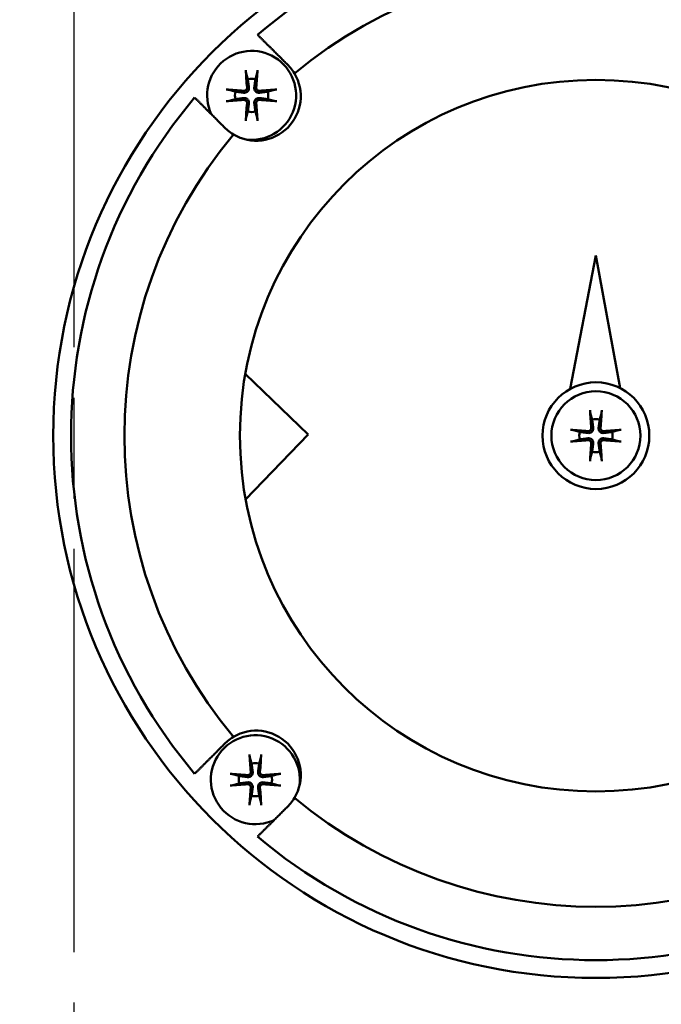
# Model space of a CAD drawing. Header units: millimetres. Extents: x 0 to 1680, y 0 to 1188.
# Tile 7 of 27: x 524 to 560, y 760 to 816. Entities that reach past the tile are written whole.
import ezdxf

# ---------------------------------------------------------------- set-up
doc = ezdxf.new("R2010")
doc.units = ezdxf.units.MM
doc.header["$LTSCALE"] = 4
doc.linetypes.add('CHAIN', pattern=[0.7087, 0.4724, -0.0591, 0.1181, -0.0591])
for name, color, linetype, lineweight in [('Видимый контур (ГОСТ)', 7, 'Continuous', 50), ('Осевая линия (ГОСТ)', 7, 'Continuous', 25), ('Размер (ГОСТ)', 7, 'Continuous', 25)]:
    doc.layers.add(name, color=color, linetype=linetype, lineweight=lineweight)
doc.styles.add('Обычный текст (ГОСТ)', font='GOST Common Italic.ttf')
doc.dimstyles.new('Обычный (ГОСТ)', dxfattribs={"dimscale": 4, "dimtxt": 3.5, "dimasz": 3.5, "dimexe": 1, "dimexo": 0, "dimgap": 0.5, "dimtad": 1, "dimtxsty": 'Обычный текст (ГОСТ)', "dimblk": 'Filled-1', "dimcen": 0.09, "dimdle": 15, "dimclrd": 256, "dimclre": 256, "dimclrt": 256, "dimazin": 2, "dimtfac": 0.714286, "dimtdec": 3, "dimtmove": 0, "dimatfit": 3, "dimfxl": 1, "dimtolj": 1, "dimlwd": 25, "dimlwe": 25, "dimarcsym": 0})

# ---------------------------------------------------------------- blocks, each defined once
blk = doc.blocks.new('Filled-1')
at = {"color": 0}
for p, q in [((0, 0), (-1, 0.1429)), ((-1, 0.1429), (-1, -0.1429)), ((-1, 0), (0, 0)), ((-1, -0.1429), (0, 0))]:
    blk.add_line(p, q, dxfattribs=at)
at = {"color": 0, "flags": 128}
blk.add_lwpolyline([(-1, -0.1429), (0, 0), (-1, 0.1429), (-1, -0.1429)], dxfattribs=at)
at = {"color": 0}
blk.add_solid([(-1, -0.1429), (0, 0), (-1, 0.1429), (-1, -0.1429)], dxfattribs=at)
blk = doc.blocks.new('*D9')
at = {"layer": 'Defpoints', "color": 0, "linetype": 'Continuous', "transparency": 16777216}
for p in [(847.29, 1034.216), (847.29, 800.597), (367.29, 773.243)]:
    blk.add_point(p, dxfattribs=at)
at = {"layer": 'Размер (ГОСТ)', "linetype": 'Continuous', "lineweight": 25, "transparency": 16777216}
for p, q in [((367.29, 773.243), (367.29, 1038.216)), ((847.29, 800.597), (847.29, 1038.216)), ((381.29, 1034.216), (833.29, 1034.216))]:
    blk.add_line(p, q, dxfattribs=at)
at = {"layer": 'Размер (ГОСТ)', "linetype": 'Continuous', "lineweight": 25, "transparency": 16777216, "xscale": 14, "yscale": 14, "zscale": 14, "rotation": 180}
blk.add_blockref('Filled-1', (367.29, 1034.216), dxfattribs=at)
at = {"layer": 'Размер (ГОСТ)', "linetype": 'Continuous', "lineweight": 25, "transparency": 16777216, "xscale": 14, "yscale": 14, "zscale": 14}
blk.add_blockref('Filled-1', (847.29, 1034.216), dxfattribs=at)
at = {"layer": 'Размер (ГОСТ)', "linetype": 'Continuous', "lineweight": 25, "transparency": 16777216, "insert": (595.578, 1050.216), "char_height": 14, "attachment_point": 1, "style": 'Обычный текст (ГОСТ)'}
blk.add_mtext('\\A1;480', dxfattribs=at)
blk = doc.blocks.new('*D10')
at = {"layer": 'Defpoints', "color": 0, "linetype": 'Continuous', "transparency": 16777216}
for p in [(847.29, 974.597), (527.29, 914.597), (847.29, 800.597)]:
    blk.add_point(p, dxfattribs=at)
at = {"layer": 'Размер (ГОСТ)', "linetype": 'Continuous', "lineweight": 25, "transparency": 16777216}
for p, q in [((527.29, 914.597), (527.29, 978.597)), ((847.29, 800.597), (847.29, 978.597)), ((541.29, 974.597), (833.29, 974.597))]:
    blk.add_line(p, q, dxfattribs=at)
at = {"layer": 'Размер (ГОСТ)', "linetype": 'Continuous', "lineweight": 25, "transparency": 16777216, "xscale": 14, "yscale": 14, "zscale": 14, "rotation": 180}
blk.add_blockref('Filled-1', (527.29, 974.597), dxfattribs=at)
at = {"layer": 'Размер (ГОСТ)', "linetype": 'Continuous', "lineweight": 25, "transparency": 16777216, "xscale": 14, "yscale": 14, "zscale": 14}
blk.add_blockref('Filled-1', (847.29, 974.597), dxfattribs=at)
at = {"layer": 'Размер (ГОСТ)', "linetype": 'Continuous', "lineweight": 25, "transparency": 16777216, "insert": (672.42, 990.597), "char_height": 14, "attachment_point": 1, "style": 'Обычный текст (ГОСТ)'}
blk.add_mtext('\\A1;320', dxfattribs=at)

msp = doc.modelspace()

# ---------------------------------------------------------------- linework, layer by layer
at = {"layer": 'Видимый контур (ГОСТ)'}
for p, q in [((556.604, 802.253), (555.161, 794.761)), ((557.967, 794.804), (556.604, 802.253)), ((540.447, 792.189), (536.909, 795.609)), ((536.928, 788.548), (540.447, 792.189))]:
    msp.add_line(p, q, dxfattribs=at)
for centre, radius in [((527.29, 770.147), 70), ((556.604, 792.131), 30.484), ((556.604, 792.131), 20), ((556.604, 792.131), 3), ((556.604, 792.131), 2.5)]:
    msp.add_circle(centre, radius, dxfattribs=at)
for centre, radius, start, end in [((556.604, 792.131), 29.484, 49.8598, 130.1402), ((556.604, 792.131), 26.484, 50.2518, 129.7482), ((537.264, 811.26), 2.5, 262.3263, 204.9782), ((537.524, 811.211), 2.5, 239.1506, 30.8494), ((537.264, 811.26), 0.935, 76.768, 103.232), ((537.264, 811.26), 0.935, 166.768, 193.232), ((537.264, 811.26), 0.935, 346.768, 13.232), ((556.604, 792.131), 29.484, 139.8598, 220.1402), ((537.264, 811.26), 0.935, 256.768, 283.232), ((556.604, 792.131), 26.484, 140.2518, 219.7482), ((556.604, 792.131), 0.935, 76.768, 103.232), ((556.604, 792.131), 0.935, 166.768, 193.232), ((556.604, 792.131), 0.935, 346.768, 13.232), ((556.604, 792.131), 0.935, 256.768, 283.232), ((537.524, 773.051), 2.5, 329.1506, 120.8494), ((537.475, 772.791), 2.5, 352.3263, 294.9782), ((537.475, 772.791), 0.935, 76.768, 103.232), ((537.475, 772.791), 0.935, 166.768, 193.232), ((537.475, 772.791), 0.935, 346.768, 13.232), ((537.475, 772.791), 0.935, 256.768, 283.232), ((556.604, 792.131), 26.484, 230.2518, 309.7482), ((556.604, 792.131), 29.484, 229.8598, 310.1402)]:
    msp.add_arc(centre, radius, start, end, dxfattribs=at)
for centre, major_axis, start_param, end_param in [((537.425, 811.275), (0.398, -4.369), 4.375857, 4.608059), ((537.103, 811.275), (0.398, 4.369), 4.816719, 5.048921), ((537.25, 811.099), (-4.369, 0.398), 4.816719, 5.048921), ((537.279, 811.099), (-4.369, -0.398), 4.375857, 4.608059), ((537.25, 811.422), (4.369, 0.398), 4.375857, 4.608059), ((537.279, 811.422), (4.369, -0.398), 4.816719, 5.048921), ((537.425, 811.246), (-0.398, -4.369), 4.816719, 5.048921), ((537.103, 811.246), (-0.398, 4.369), 4.375857, 4.608059), ((556.765, 792.146), (0.398, -4.369), 4.375857, 4.608059), ((556.443, 792.146), (0.398, 4.369), 4.816719, 5.048921), ((556.59, 791.97), (-4.369, 0.398), 4.816719, 5.048921), ((556.619, 791.97), (-4.369, -0.398), 4.375857, 4.608059), ((556.59, 792.292), (4.369, 0.398), 4.375857, 4.608059), ((556.765, 792.116), (-0.398, -4.369), 4.816719, 5.048921), ((556.443, 792.116), (-0.398, 4.369), 4.375857, 4.608059), ((556.619, 792.292), (4.369, -0.398), 4.816719, 5.048921), ((537.636, 772.806), (0.398, -4.369), 4.375857, 4.608059), ((537.314, 772.806), (0.398, 4.369), 4.816719, 5.048921), ((537.46, 772.63), (-4.369, 0.398), 4.816719, 5.048921), ((537.489, 772.63), (-4.369, -0.398), 4.375857, 4.608059), ((537.46, 772.952), (4.369, 0.398), 4.375857, 4.608059), ((537.636, 772.776), (-0.398, -4.369), 4.816719, 5.048921), ((537.314, 772.776), (-0.398, 4.369), 4.375857, 4.608059), ((537.489, 772.952), (4.369, -0.398), 4.816719, 5.048921)]:
    msp.add_ellipse(centre, major_axis=major_axis, ratio=0.087156, start_param=start_param, end_param=end_param, dxfattribs=at)
for points, weights in [([(537.597, 814.67), (538.439, 813.828), (539.216, 813.051)], [1.0017747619, 1.00219865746, 1.00098680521]), ([(536.956, 812.514), (537.011, 812.315), (537.05, 812.171)], [1.00329461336, 1.01453007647, 1]), ([(537.05, 812.171), (537.093, 811.861), (537.114, 811.706)], [1, 1.44094764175, 1.84165152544]), ([(537.414, 811.706), (537.435, 811.861), (537.478, 812.171)], [1.84165152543, 1.44094764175, 1]), ([(537.478, 812.171), (537.518, 812.315), (537.572, 812.514)], [1, 1.01453008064, 1.00329461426]), ([(536.354, 811.475), (536.21, 811.514), (536.011, 811.568)], [1, 1.01453007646, 1.00329461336]), ([(536.819, 811.41), (536.664, 811.432), (536.354, 811.475)], [1.84165152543, 1.44094764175, 1]), ([(538.174, 811.475), (537.864, 811.432), (537.709, 811.41)], [1, 1.44094764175, 1.84165152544]), ([(538.517, 811.568), (538.319, 811.514), (538.174, 811.475)], [1.00329461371, 1.01453007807, 1]), ([(535.684, 809.519), (534.907, 810.296), (534.065, 811.138)], [1.00098680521, 1.00219865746, 1.0017747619]), ([(536.011, 810.953), (536.21, 811.007), (536.354, 811.046)], [1.00329461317, 1.01453007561, 1]), ([(536.354, 811.046), (536.664, 811.089), (536.819, 811.111)], [1, 1.44094764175, 1.84165152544]), ([(537.709, 811.111), (537.864, 811.089), (538.174, 811.046)], [1.84165152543, 1.44094764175, 1]), ([(538.174, 811.046), (538.319, 811.007), (538.517, 810.953)], [1, 1.014530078, 1.00329461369]), ([(537.05, 810.35), (537.011, 810.206), (536.956, 810.007)], [1, 1.01453007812, 1.00329461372]), ([(537.114, 810.815), (537.093, 810.66), (537.05, 810.35)], [1.84165152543, 1.44094764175, 1]), ([(537.478, 810.35), (537.435, 810.66), (537.414, 810.815)], [1, 1.44094764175, 1.84165152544]), ([(537.572, 810.007), (537.518, 810.206), (537.478, 810.35)], [1.00329461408, 1.01453007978, 1]), ([(556.296, 793.384), (556.351, 793.185), (556.39, 793.041)], [1.00329461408, 1.01453007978, 1]), ([(556.818, 793.041), (556.858, 793.185), (556.912, 793.384)], [1, 1.01453007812, 1.00329461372]), ([(556.39, 793.041), (556.433, 792.731), (556.454, 792.576)], [1, 1.44094764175, 1.84165152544]), ([(556.754, 792.576), (556.776, 792.731), (556.818, 793.041)], [1.84165152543, 1.44094764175, 1]), ([(555.694, 792.345), (555.55, 792.384), (555.351, 792.439)], [1, 1.014530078, 1.00329461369]), ([(556.159, 792.281), (556.004, 792.302), (555.694, 792.345)], [1.84165152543, 1.44094764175, 1]), ([(557.515, 792.345), (557.204, 792.302), (557.049, 792.281)], [1, 1.44094764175, 1.84165152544]), ([(557.857, 792.439), (557.659, 792.384), (557.515, 792.345)], [1.00329461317, 1.01453007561, 1]), ([(555.351, 791.823), (555.55, 791.877), (555.694, 791.917)], [1.00329461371, 1.01453007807, 1]), ([(555.694, 791.917), (556.004, 791.96), (556.159, 791.981)], [1, 1.44094764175, 1.84165152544]), ([(556.454, 791.686), (556.433, 791.531), (556.39, 791.221)], [1.84165152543, 1.44094764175, 1]), ([(556.818, 791.221), (556.776, 791.531), (556.754, 791.686)], [1, 1.44094764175, 1.84165152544]), ([(557.049, 791.981), (557.204, 791.96), (557.515, 791.917)], [1.84165152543, 1.44094764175, 1]), ([(557.515, 791.917), (557.659, 791.877), (557.857, 791.823)], [1, 1.01453007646, 1.00329461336]), ([(556.39, 791.221), (556.351, 791.077), (556.296, 790.878)], [1, 1.01453008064, 1.00329461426]), ([(556.912, 790.878), (556.858, 791.077), (556.818, 791.221)], [1.00329461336, 1.01453007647, 1]), ([(534.065, 773.124), (534.907, 773.966), (535.684, 774.743)], [1.0017747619, 1.00219865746, 1.00098680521]), ([(537.167, 774.044), (537.221, 773.845), (537.261, 773.701)], [1.00329461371, 1.01453007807, 1]), ([(537.689, 773.701), (537.728, 773.845), (537.783, 774.044)], [1, 1.014530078, 1.00329461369]), ([(537.261, 773.701), (537.304, 773.391), (537.325, 773.236)], [1, 1.44094764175, 1.84165152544]), ([(537.625, 773.236), (537.646, 773.391), (537.689, 773.701)], [1.84165152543, 1.44094764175, 1]), ([(536.565, 773.005), (536.42, 773.044), (536.222, 773.099)], [1, 1.01453008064, 1.00329461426]), ([(537.03, 772.941), (536.875, 772.962), (536.565, 773.005)], [1.84165152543, 1.44094764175, 1]), ([(538.385, 773.005), (538.075, 772.962), (537.92, 772.941)], [1, 1.44094764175, 1.84165152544]), ([(538.728, 773.099), (538.529, 773.044), (538.385, 773.005)], [1.00329461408, 1.01453007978, 1]), ([(536.222, 772.483), (536.42, 772.537), (536.565, 772.577)], [1.00329461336, 1.01453007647, 1]), ([(536.565, 772.577), (536.875, 772.62), (537.03, 772.641)], [1, 1.44094764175, 1.84165152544]), ([(537.325, 772.346), (537.304, 772.191), (537.261, 771.881)], [1.84165152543, 1.44094764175, 1]), ([(537.689, 771.881), (537.646, 772.191), (537.625, 772.346)], [1, 1.44094764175, 1.84165152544]), ([(537.92, 772.641), (538.075, 772.62), (538.385, 772.577)], [1.84165152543, 1.44094764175, 1]), ([(538.385, 772.577), (538.529, 772.537), (538.728, 772.483)], [1, 1.01453007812, 1.00329461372]), ([(537.261, 771.881), (537.221, 771.736), (537.167, 771.538)], [1, 1.01453007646, 1.00329461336]), ([(537.783, 771.538), (537.728, 771.736), (537.689, 771.881)], [1.00329461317, 1.01453007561, 1]), ([(539.216, 771.211), (538.439, 770.434), (537.597, 769.592)], [1.00098680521, 1.00219865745, 1.00177476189])]:
    msp.add_rational_spline(points, weights, degree=2, dxfattribs=at)
for points, knots in [([(536.956, 812.514), (536.955, 812.52), (536.953, 812.529), (536.949, 812.551), (536.946, 812.568), (536.942, 812.6), (536.94, 812.621), (536.937, 812.653), (536.936, 812.67), (536.935, 812.685)], [0.0478659, 0.0478659, 0.0478659, 0.0478659, 0.05208337, 0.05208337, 0.05727876, 0.05727876, 0.06252381, 0.06252381, 0.06703089, 0.06703089, 0.06703089, 0.06703089]), ([(537.594, 812.685), (537.593, 812.67), (537.592, 812.653), (537.589, 812.621), (537.586, 812.6), (537.582, 812.568), (537.58, 812.551), (537.576, 812.529), (537.574, 812.52), (537.572, 812.514)], [0.01643552, 0.01643552, 0.01643552, 0.01643552, 0.02094259, 0.02094259, 0.02618765, 0.02618765, 0.03138303, 0.03138303, 0.0356005, 0.0356005, 0.0356005, 0.0356005]), ([(539.67, 812.493), (539.602, 812.607), (539.527, 812.712), (539.448, 812.808), (539.378, 812.892), (539.301, 812.974), (539.216, 813.051)], [-0.05285742, -0.05285742, -0.05285742, -0.05285742, 0, 0, 0, 0.04630435, 0.04630435, 0.04630435, 0.04630435]), ([(535.84, 811.59), (535.854, 811.589), (535.872, 811.588), (535.904, 811.585), (535.924, 811.583), (535.956, 811.579), (535.973, 811.576), (535.995, 811.572), (536.005, 811.57), (536.011, 811.568)], [0.01643552, 0.01643552, 0.01643552, 0.01643552, 0.02094259, 0.02094259, 0.02618765, 0.02618765, 0.03138303, 0.03138303, 0.0356005, 0.0356005, 0.0356005, 0.0356005]), ([(537.114, 811.706), (537.119, 811.671), (537.117, 811.635), (537.103, 811.582), (537.095, 811.56), (537.072, 811.519), (537.057, 811.5), (537.025, 811.468), (537.005, 811.453), (536.964, 811.43), (536.943, 811.422), (536.89, 811.408), (536.853, 811.406), (536.819, 811.41)], [0.1157055, 0.1157055, 0.1157055, 0.1157055, 0.1265746, 0.1265746, 0.13336881, 0.13336881, 0.14016301, 0.14016301, 0.14695722, 0.14695722, 0.15375143, 0.15375143, 0.16462053, 0.16462053, 0.16462053, 0.16462053]), ([(537.005, 811.696), (537.007, 811.675), (537.005, 811.654), (536.992, 811.612), (536.981, 811.593), (536.955, 811.562), (536.938, 811.548), (536.9, 811.528), (536.879, 811.522), (536.849, 811.519), (536.839, 811.519), (536.829, 811.519)], [0, 0, 0, 0, 0.00610592, 0.00610592, 0.01221184, 0.01221184, 0.01830671, 0.01830671, 0.02440159, 0.02440159, 0.02728319, 0.02728319, 0.02728319, 0.02728319]), ([(537.709, 811.41), (537.675, 811.406), (537.639, 811.408), (537.586, 811.422), (537.564, 811.43), (537.523, 811.453), (537.504, 811.468), (537.471, 811.5), (537.457, 811.519), (537.434, 811.56), (537.425, 811.582), (537.412, 811.635), (537.409, 811.671), (537.414, 811.706)], [0.1157055, 0.1157055, 0.1157055, 0.1157055, 0.1265746, 0.1265746, 0.13336881, 0.13336881, 0.14016301, 0.14016301, 0.14695722, 0.14695722, 0.15375143, 0.15375143, 0.16462053, 0.16462053, 0.16462053, 0.16462053]), ([(537.699, 811.519), (537.679, 811.518), (537.657, 811.52), (537.616, 811.533), (537.597, 811.544), (537.566, 811.57), (537.552, 811.587), (537.531, 811.625), (537.525, 811.646), (537.522, 811.676), (537.522, 811.686), (537.523, 811.696)], [0, 0, 0, 0, 0.00610592, 0.00610592, 0.01221184, 0.01221184, 0.01830671, 0.01830671, 0.02440159, 0.02440159, 0.02728319, 0.02728319, 0.02728319, 0.02728319]), ([(538.517, 811.568), (538.524, 811.57), (538.533, 811.572), (538.555, 811.576), (538.572, 811.579), (538.604, 811.583), (538.624, 811.585), (538.657, 811.588), (538.674, 811.589), (538.689, 811.59)], [0.0478659, 0.0478659, 0.0478659, 0.0478659, 0.05208337, 0.05208337, 0.05727876, 0.05727876, 0.06252381, 0.06252381, 0.06703089, 0.06703089, 0.06703089, 0.06703089]), ([(536.011, 810.953), (536.005, 810.951), (535.995, 810.949), (535.973, 810.945), (535.956, 810.942), (535.924, 810.938), (535.904, 810.936), (535.872, 810.933), (535.854, 810.932), (535.84, 810.931)], [0.0478659, 0.0478659, 0.0478659, 0.0478659, 0.05208337, 0.05208337, 0.05727876, 0.05727876, 0.06252381, 0.06252381, 0.06703089, 0.06703089, 0.06703089, 0.06703089]), ([(536.819, 811.111), (536.853, 811.115), (536.89, 811.113), (536.943, 811.099), (536.964, 811.091), (537.005, 811.068), (537.025, 811.053), (537.057, 811.021), (537.072, 811.002), (537.095, 810.961), (537.103, 810.939), (537.117, 810.886), (537.119, 810.85), (537.114, 810.815)], [0.1157055, 0.1157055, 0.1157055, 0.1157055, 0.1265746, 0.1265746, 0.13336881, 0.13336881, 0.14016301, 0.14016301, 0.14695722, 0.14695722, 0.15375143, 0.15375143, 0.16462053, 0.16462053, 0.16462053, 0.16462053]), ([(536.829, 811.002), (536.849, 811.003), (536.871, 811.001), (536.912, 810.988), (536.932, 810.977), (536.963, 810.951), (536.977, 810.934), (536.997, 810.896), (537.003, 810.875), (537.006, 810.845), (537.006, 810.835), (537.005, 810.825)], [0, 0, 0, 0, 0.00610858, 0.00610858, 0.01221716, 0.01221716, 0.01830937, 0.01830937, 0.02440159, 0.02440159, 0.02728313, 0.02728313, 0.02728313, 0.02728313]), ([(537.414, 810.815), (537.409, 810.85), (537.412, 810.886), (537.425, 810.939), (537.434, 810.961), (537.457, 811.002), (537.471, 811.021), (537.504, 811.053), (537.523, 811.068), (537.564, 811.091), (537.586, 811.099), (537.639, 811.113), (537.675, 811.115), (537.709, 811.111)], [0.1157055, 0.1157055, 0.1157055, 0.1157055, 0.1265746, 0.1265746, 0.13336881, 0.13336881, 0.14016301, 0.14016301, 0.14695722, 0.14695722, 0.15375143, 0.15375143, 0.16462053, 0.16462053, 0.16462053, 0.16462053]), ([(537.523, 810.825), (537.521, 810.845), (537.524, 810.867), (537.537, 810.909), (537.548, 810.928), (537.574, 810.959), (537.591, 810.973), (537.629, 810.993), (537.65, 810.999), (537.679, 811.002), (537.689, 811.002), (537.699, 811.002)], [0, 0, 0, 0, 0.00610592, 0.00610592, 0.01221184, 0.01221184, 0.01830671, 0.01830671, 0.02440159, 0.02440159, 0.02728319, 0.02728319, 0.02728319, 0.02728319]), ([(538.689, 810.931), (538.674, 810.932), (538.657, 810.933), (538.624, 810.936), (538.604, 810.938), (538.572, 810.942), (538.555, 810.945), (538.533, 810.949), (538.524, 810.951), (538.517, 810.953)], [0.01643552, 0.01643552, 0.01643552, 0.01643552, 0.02094259, 0.02094259, 0.02618765, 0.02618765, 0.03138303, 0.03138303, 0.0356005, 0.0356005, 0.0356005, 0.0356005]), ([(536.935, 809.836), (536.936, 809.851), (536.937, 809.868), (536.94, 809.9), (536.942, 809.921), (536.946, 809.953), (536.949, 809.97), (536.953, 809.992), (536.955, 810.001), (536.956, 810.007)], [0.01643552, 0.01643552, 0.01643552, 0.01643552, 0.02094259, 0.02094259, 0.02618765, 0.02618765, 0.03138303, 0.03138303, 0.0356005, 0.0356005, 0.0356005, 0.0356005]), ([(537.572, 810.007), (537.574, 810.001), (537.576, 809.992), (537.58, 809.97), (537.582, 809.953), (537.586, 809.921), (537.589, 809.9), (537.592, 809.868), (537.593, 809.851), (537.594, 809.836)], [0.0478659, 0.0478659, 0.0478659, 0.0478659, 0.05208337, 0.05208337, 0.05727876, 0.05727876, 0.06252381, 0.06252381, 0.06703089, 0.06703089, 0.06703089, 0.06703089]), ([(535.684, 809.519), (535.762, 809.434), (535.843, 809.357), (536.023, 809.208), (536.129, 809.133), (536.242, 809.065)], [0.92397486, 0.92397486, 0.92397486, 0.92397486, 0.97027921, 0.97027921, 1.02313663, 1.02313663, 1.02313663, 1.02313663]), ([(556.296, 793.384), (556.295, 793.391), (556.293, 793.4), (556.289, 793.422), (556.286, 793.439), (556.282, 793.471), (556.28, 793.491), (556.277, 793.524), (556.276, 793.541), (556.275, 793.556)], [0.0478659, 0.0478659, 0.0478659, 0.0478659, 0.05208337, 0.05208337, 0.05727876, 0.05727876, 0.06252381, 0.06252381, 0.06703089, 0.06703089, 0.06703089, 0.06703089]), ([(556.934, 793.556), (556.933, 793.541), (556.932, 793.524), (556.929, 793.491), (556.926, 793.471), (556.922, 793.439), (556.92, 793.422), (556.916, 793.4), (556.914, 793.391), (556.912, 793.384)], [0.01643552, 0.01643552, 0.01643552, 0.01643552, 0.02094259, 0.02094259, 0.02618765, 0.02618765, 0.03138303, 0.03138303, 0.0356005, 0.0356005, 0.0356005, 0.0356005]), ([(555.18, 792.461), (555.194, 792.46), (555.212, 792.458), (555.244, 792.455), (555.265, 792.453), (555.296, 792.449), (555.314, 792.447), (555.335, 792.443), (555.345, 792.441), (555.351, 792.439)], [0.01643552, 0.01643552, 0.01643552, 0.01643552, 0.02094259, 0.02094259, 0.02618765, 0.02618765, 0.03138303, 0.03138303, 0.0356005, 0.0356005, 0.0356005, 0.0356005]), ([(556.454, 792.576), (556.459, 792.542), (556.457, 792.505), (556.443, 792.453), (556.435, 792.431), (556.412, 792.39), (556.397, 792.37), (556.365, 792.338), (556.346, 792.324), (556.304, 792.3), (556.283, 792.292), (556.23, 792.278), (556.193, 792.276), (556.159, 792.281)], [0.1157055, 0.1157055, 0.1157055, 0.1157055, 0.1265746, 0.1265746, 0.13336881, 0.13336881, 0.14016301, 0.14016301, 0.14695722, 0.14695722, 0.15375143, 0.15375143, 0.16462053, 0.16462053, 0.16462053, 0.16462053]), ([(556.345, 792.566), (556.347, 792.546), (556.345, 792.524), (556.332, 792.483), (556.321, 792.464), (556.295, 792.432), (556.278, 792.418), (556.24, 792.398), (556.219, 792.392), (556.189, 792.389), (556.179, 792.389), (556.169, 792.39)], [0, 0, 0, 0, 0.00610592, 0.00610592, 0.01221184, 0.01221184, 0.01830671, 0.01830671, 0.02440159, 0.02440159, 0.02728319, 0.02728319, 0.02728319, 0.02728319]), ([(557.049, 792.281), (557.015, 792.276), (556.979, 792.278), (556.926, 792.292), (556.904, 792.3), (556.863, 792.324), (556.844, 792.338), (556.812, 792.37), (556.797, 792.39), (556.774, 792.431), (556.765, 792.453), (556.752, 792.505), (556.75, 792.542), (556.754, 792.576)], [0.1157055, 0.1157055, 0.1157055, 0.1157055, 0.1265746, 0.1265746, 0.13336881, 0.13336881, 0.14016301, 0.14016301, 0.14695722, 0.14695722, 0.15375143, 0.15375143, 0.16462053, 0.16462053, 0.16462053, 0.16462053]), ([(557.039, 792.39), (557.019, 792.388), (556.997, 792.39), (556.956, 792.404), (556.937, 792.414), (556.906, 792.44), (556.892, 792.457), (556.872, 792.495), (556.865, 792.517), (556.863, 792.546), (556.862, 792.556), (556.863, 792.566)], [0, 0, 0, 0, 0.00610858, 0.00610858, 0.01221716, 0.01221716, 0.01830937, 0.01830937, 0.02440159, 0.02440159, 0.02728313, 0.02728313, 0.02728313, 0.02728313]), ([(557.857, 792.439), (557.864, 792.441), (557.873, 792.443), (557.895, 792.447), (557.912, 792.449), (557.944, 792.453), (557.964, 792.455), (557.997, 792.458), (558.014, 792.46), (558.029, 792.461)], [0.0478659, 0.0478659, 0.0478659, 0.0478659, 0.05208337, 0.05208337, 0.05727876, 0.05727876, 0.06252381, 0.06252381, 0.06703089, 0.06703089, 0.06703089, 0.06703089]), ([(555.351, 791.823), (555.345, 791.821), (555.335, 791.819), (555.314, 791.815), (555.296, 791.813), (555.265, 791.809), (555.244, 791.807), (555.212, 791.804), (555.194, 791.802), (555.18, 791.801)], [0.0478659, 0.0478659, 0.0478659, 0.0478659, 0.05208337, 0.05208337, 0.05727876, 0.05727876, 0.06252381, 0.06252381, 0.06703089, 0.06703089, 0.06703089, 0.06703089]), ([(556.159, 791.981), (556.193, 791.986), (556.23, 791.983), (556.283, 791.97), (556.304, 791.962), (556.346, 791.938), (556.365, 791.924), (556.397, 791.892), (556.412, 791.872), (556.435, 791.831), (556.443, 791.809), (556.457, 791.757), (556.459, 791.72), (556.454, 791.686)], [0.1157055, 0.1157055, 0.1157055, 0.1157055, 0.1265746, 0.1265746, 0.13336881, 0.13336881, 0.14016301, 0.14016301, 0.14695722, 0.14695722, 0.15375143, 0.15375143, 0.16462053, 0.16462053, 0.16462053, 0.16462053]), ([(556.169, 791.872), (556.189, 791.874), (556.211, 791.871), (556.252, 791.858), (556.272, 791.848), (556.303, 791.822), (556.317, 791.805), (556.337, 791.766), (556.343, 791.745), (556.346, 791.716), (556.346, 791.706), (556.345, 791.696)], [0, 0, 0, 0, 0.00610592, 0.00610592, 0.01221184, 0.01221184, 0.01830671, 0.01830671, 0.02440159, 0.02440159, 0.02728319, 0.02728319, 0.02728319, 0.02728319]), ([(556.754, 791.686), (556.75, 791.72), (556.752, 791.757), (556.765, 791.809), (556.774, 791.831), (556.797, 791.872), (556.812, 791.892), (556.844, 791.924), (556.863, 791.938), (556.904, 791.962), (556.926, 791.97), (556.979, 791.983), (557.015, 791.986), (557.049, 791.981)], [0.1157055, 0.1157055, 0.1157055, 0.1157055, 0.1265746, 0.1265746, 0.13336881, 0.13336881, 0.14016301, 0.14016301, 0.14695722, 0.14695722, 0.15375143, 0.15375143, 0.16462053, 0.16462053, 0.16462053, 0.16462053]), ([(556.863, 791.696), (556.862, 791.716), (556.864, 791.738), (556.877, 791.779), (556.888, 791.798), (556.914, 791.829), (556.931, 791.844), (556.969, 791.864), (556.99, 791.87), (557.02, 791.873), (557.03, 791.873), (557.039, 791.872)], [0, 0, 0, 0, 0.00610592, 0.00610592, 0.01221184, 0.01221184, 0.01830671, 0.01830671, 0.02440159, 0.02440159, 0.02728319, 0.02728319, 0.02728319, 0.02728319]), ([(558.029, 791.801), (558.014, 791.802), (557.997, 791.804), (557.964, 791.807), (557.944, 791.809), (557.912, 791.813), (557.895, 791.815), (557.873, 791.819), (557.864, 791.821), (557.857, 791.823)], [0.01643552, 0.01643552, 0.01643552, 0.01643552, 0.02094259, 0.02094259, 0.02618765, 0.02618765, 0.03138303, 0.03138303, 0.0356005, 0.0356005, 0.0356005, 0.0356005]), ([(556.275, 790.706), (556.276, 790.721), (556.277, 790.738), (556.28, 790.771), (556.282, 790.791), (556.286, 790.823), (556.289, 790.84), (556.293, 790.862), (556.295, 790.871), (556.296, 790.878)], [0.01643552, 0.01643552, 0.01643552, 0.01643552, 0.02094259, 0.02094259, 0.02618765, 0.02618765, 0.03138303, 0.03138303, 0.0356005, 0.0356005, 0.0356005, 0.0356005]), ([(556.912, 790.878), (556.914, 790.871), (556.916, 790.862), (556.92, 790.84), (556.922, 790.823), (556.926, 790.791), (556.929, 790.771), (556.932, 790.738), (556.933, 790.721), (556.934, 790.706)], [0.0478659, 0.0478659, 0.0478659, 0.0478659, 0.05208337, 0.05208337, 0.05727876, 0.05727876, 0.06252381, 0.06252381, 0.06703089, 0.06703089, 0.06703089, 0.06703089]), ([(536.242, 775.197), (536.129, 775.129), (536.023, 775.054), (535.927, 774.975), (535.843, 774.905), (535.762, 774.828), (535.684, 774.743)], [-0.05285742, -0.05285742, -0.05285742, -0.05285742, 0, 0, 0, 0.04630435, 0.04630435, 0.04630435, 0.04630435]), ([(537.167, 774.044), (537.165, 774.051), (537.163, 774.06), (537.159, 774.082), (537.157, 774.099), (537.153, 774.131), (537.15, 774.151), (537.147, 774.183), (537.146, 774.201), (537.145, 774.216)], [0.0478659, 0.0478659, 0.0478659, 0.0478659, 0.05208337, 0.05208337, 0.05727876, 0.05727876, 0.06252381, 0.06252381, 0.06703089, 0.06703089, 0.06703089, 0.06703089]), ([(537.804, 774.216), (537.803, 774.201), (537.802, 774.183), (537.799, 774.151), (537.797, 774.131), (537.793, 774.099), (537.79, 774.082), (537.786, 774.06), (537.784, 774.051), (537.783, 774.044)], [0.01643552, 0.01643552, 0.01643552, 0.01643552, 0.02094259, 0.02094259, 0.02618765, 0.02618765, 0.03138303, 0.03138303, 0.0356005, 0.0356005, 0.0356005, 0.0356005]), ([(536.05, 773.12), (536.065, 773.12), (536.082, 773.118), (536.115, 773.115), (536.135, 773.113), (536.167, 773.109), (536.184, 773.106), (536.206, 773.102), (536.215, 773.1), (536.222, 773.099)], [0.01643552, 0.01643552, 0.01643552, 0.01643552, 0.02094259, 0.02094259, 0.02618765, 0.02618765, 0.03138303, 0.03138303, 0.0356005, 0.0356005, 0.0356005, 0.0356005]), ([(537.325, 773.236), (537.33, 773.202), (537.327, 773.165), (537.314, 773.113), (537.305, 773.091), (537.282, 773.05), (537.267, 773.03), (537.235, 772.998), (537.216, 772.983), (537.175, 772.96), (537.153, 772.952), (537.1, 772.938), (537.064, 772.936), (537.03, 772.941)], [0.1157055, 0.1157055, 0.1157055, 0.1157055, 0.1265746, 0.1265746, 0.13336881, 0.13336881, 0.14016301, 0.14016301, 0.14695722, 0.14695722, 0.15375143, 0.15375143, 0.16462053, 0.16462053, 0.16462053, 0.16462053]), ([(537.216, 773.226), (537.217, 773.206), (537.215, 773.184), (537.202, 773.143), (537.191, 773.124), (537.165, 773.092), (537.148, 773.078), (537.11, 773.058), (537.089, 773.052), (537.059, 773.049), (537.05, 773.049), (537.04, 773.05)], [0, 0, 0, 0, 0.00610592, 0.00610592, 0.01221184, 0.01221184, 0.01830671, 0.01830671, 0.02440159, 0.02440159, 0.02728319, 0.02728319, 0.02728319, 0.02728319]), ([(537.92, 772.941), (537.886, 772.936), (537.849, 772.938), (537.796, 772.952), (537.775, 772.96), (537.733, 772.983), (537.714, 772.998), (537.682, 773.03), (537.667, 773.05), (537.644, 773.091), (537.636, 773.113), (537.622, 773.165), (537.62, 773.202), (537.625, 773.236)], [0.1157055, 0.1157055, 0.1157055, 0.1157055, 0.1265746, 0.1265746, 0.13336881, 0.13336881, 0.14016301, 0.14016301, 0.14695722, 0.14695722, 0.15375143, 0.15375143, 0.16462053, 0.16462053, 0.16462053, 0.16462053]), ([(537.91, 773.05), (537.89, 773.048), (537.868, 773.05), (537.827, 773.063), (537.807, 773.074), (537.776, 773.1), (537.762, 773.117), (537.742, 773.155), (537.736, 773.177), (537.733, 773.206), (537.733, 773.216), (537.734, 773.226)], [0, 0, 0, 0, 0.00610592, 0.00610592, 0.01221184, 0.01221184, 0.01830671, 0.01830671, 0.02440159, 0.02440159, 0.02728319, 0.02728319, 0.02728319, 0.02728319]), ([(538.728, 773.099), (538.734, 773.1), (538.744, 773.102), (538.765, 773.106), (538.783, 773.109), (538.814, 773.113), (538.835, 773.115), (538.867, 773.118), (538.885, 773.12), (538.899, 773.12)], [0.0478659, 0.0478659, 0.0478659, 0.0478659, 0.05208337, 0.05208337, 0.05727876, 0.05727876, 0.06252381, 0.06252381, 0.06703089, 0.06703089, 0.06703089, 0.06703089]), ([(536.222, 772.483), (536.215, 772.481), (536.206, 772.479), (536.184, 772.475), (536.167, 772.473), (536.135, 772.469), (536.115, 772.466), (536.082, 772.464), (536.065, 772.462), (536.05, 772.461)], [0.0478659, 0.0478659, 0.0478659, 0.0478659, 0.05208337, 0.05208337, 0.05727876, 0.05727876, 0.06252381, 0.06252381, 0.06703089, 0.06703089, 0.06703089, 0.06703089]), ([(537.03, 772.641), (537.064, 772.646), (537.1, 772.643), (537.153, 772.63), (537.175, 772.621), (537.216, 772.598), (537.235, 772.584), (537.267, 772.552), (537.282, 772.532), (537.305, 772.491), (537.314, 772.469), (537.327, 772.417), (537.33, 772.38), (537.325, 772.346)], [0.1157055, 0.1157055, 0.1157055, 0.1157055, 0.1265746, 0.1265746, 0.13336881, 0.13336881, 0.14016301, 0.14016301, 0.14695722, 0.14695722, 0.15375143, 0.15375143, 0.16462053, 0.16462053, 0.16462053, 0.16462053]), ([(537.04, 772.532), (537.06, 772.534), (537.082, 772.531), (537.123, 772.518), (537.142, 772.508), (537.173, 772.481), (537.187, 772.464), (537.208, 772.426), (537.214, 772.405), (537.217, 772.376), (537.217, 772.366), (537.216, 772.356)], [0, 0, 0, 0, 0.00610592, 0.00610592, 0.01221184, 0.01221184, 0.01830671, 0.01830671, 0.02440159, 0.02440159, 0.02728319, 0.02728319, 0.02728319, 0.02728319]), ([(537.625, 772.346), (537.62, 772.38), (537.622, 772.417), (537.636, 772.469), (537.644, 772.491), (537.667, 772.532), (537.682, 772.552), (537.714, 772.584), (537.733, 772.598), (537.775, 772.621), (537.796, 772.63), (537.849, 772.643), (537.886, 772.646), (537.92, 772.641)], [0.1157055, 0.1157055, 0.1157055, 0.1157055, 0.1265746, 0.1265746, 0.13336881, 0.13336881, 0.14016301, 0.14016301, 0.14695722, 0.14695722, 0.15375143, 0.15375143, 0.16462053, 0.16462053, 0.16462053, 0.16462053]), ([(537.734, 772.356), (537.732, 772.376), (537.734, 772.398), (537.747, 772.439), (537.758, 772.458), (537.784, 772.489), (537.801, 772.503), (537.839, 772.524), (537.86, 772.53), (537.89, 772.533), (537.9, 772.533), (537.91, 772.532)], [0, 0, 0, 0, 0.00610858, 0.00610858, 0.01221716, 0.01221716, 0.01830937, 0.01830937, 0.02440159, 0.02440159, 0.02728313, 0.02728313, 0.02728313, 0.02728313]), ([(538.899, 772.461), (538.885, 772.462), (538.867, 772.464), (538.835, 772.466), (538.814, 772.469), (538.783, 772.473), (538.765, 772.475), (538.744, 772.479), (538.734, 772.481), (538.728, 772.483)], [0.01643552, 0.01643552, 0.01643552, 0.01643552, 0.02094259, 0.02094259, 0.02618765, 0.02618765, 0.03138303, 0.03138303, 0.0356005, 0.0356005, 0.0356005, 0.0356005]), ([(539.216, 771.211), (539.301, 771.288), (539.378, 771.37), (539.527, 771.55), (539.602, 771.655), (539.67, 771.769)], [0.92397486, 0.92397486, 0.92397486, 0.92397486, 0.97027921, 0.97027921, 1.02313663, 1.02313663, 1.02313663, 1.02313663]), ([(537.145, 771.366), (537.146, 771.381), (537.147, 771.398), (537.15, 771.431), (537.153, 771.451), (537.157, 771.483), (537.159, 771.5), (537.163, 771.522), (537.165, 771.531), (537.167, 771.538)], [0.01643552, 0.01643552, 0.01643552, 0.01643552, 0.02094259, 0.02094259, 0.02618765, 0.02618765, 0.03138303, 0.03138303, 0.0356005, 0.0356005, 0.0356005, 0.0356005]), ([(537.783, 771.538), (537.784, 771.531), (537.786, 771.522), (537.79, 771.5), (537.793, 771.483), (537.797, 771.451), (537.799, 771.431), (537.802, 771.398), (537.803, 771.381), (537.804, 771.366)], [0.0478659, 0.0478659, 0.0478659, 0.0478659, 0.05208337, 0.05208337, 0.05727876, 0.05727876, 0.06252381, 0.06252381, 0.06703089, 0.06703089, 0.06703089, 0.06703089])]:
    msp.add_open_spline(points, degree=3, knots=knots, dxfattribs=at)
at = {"layer": 'Осевая линия (ГОСТ)', "linetype": 'CHAIN', "ltscale": 11.993792}
msp.add_line((527.29, 559.097), (527.29, 914.597), dxfattribs=at)

# ---------------------------------------------------------------- dimensions: what is measured, and where the dimension line sits
at = {"layer": 'Размер (ГОСТ)', "linetype": 'Continuous', "lineweight": 25}
dim = msp.add_linear_dim(base=(847.29, 1034.216), p1=(367.29, 773.243), p2=(847.29, 800.597), dimstyle='Обычный (ГОСТ)', override={"dimgap": 0.5, "dimdec": 2, "dimtol": 0, "dimlim": 0, "dimtp": 0, "dimtm": 0, "dimtdec": 3, "dimtofl": 0, "dimatfit": 1}, dxfattribs=at)
dim.commit()
dim.dimension.update_dxf_attribs({"geometry": '*D9', "text_midpoint": (610.792, 1034.216), "dimtype": 160})
dim = msp.add_linear_dim(base=(847.29, 974.597), p1=(527.29, 914.597), p2=(847.29, 800.597), angle=180, dimstyle='Обычный (ГОСТ)', override={"dimgap": 0.5, "dimdec": 2, "dimtol": 0, "dimlim": 0, "dimtp": 0, "dimtm": 0, "dimtdec": 3, "dimtofl": 0, "dimatfit": 1}, dxfattribs=at)
dim.commit()
dim.dimension.update_dxf_attribs({"geometry": '*D10', "text_midpoint": (687.29, 974.597), "dimtype": 160})

doc.saveas('drawing.dxf')
